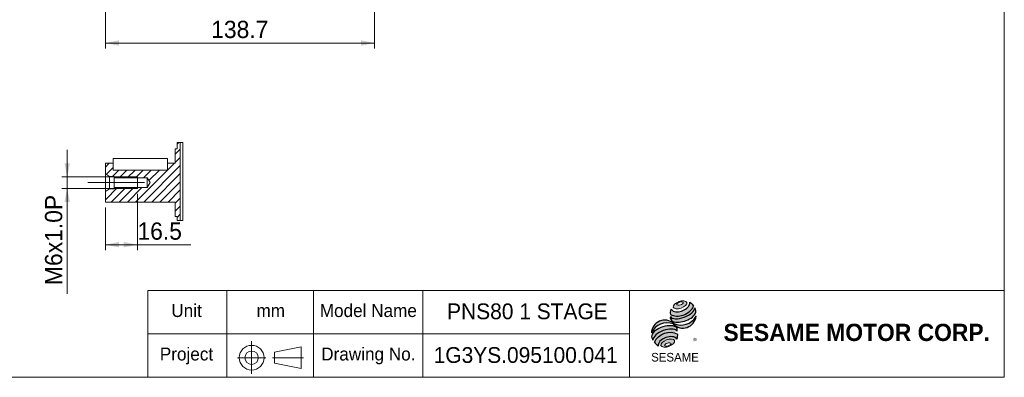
# Model space of a CAD drawing. Header units: millimetres. Extents: x 28 to 804, y 28 to 560.
# Tile 2 of 4: x 296 to 804, y 28 to 212. Entities that reach past the tile are written whole.
import ezdxf

# ---------------------------------------------------------------- set-up
doc = ezdxf.new("R2010")
doc.units = ezdxf.units.MM
doc.header["$LTSCALE"] = 2.8
doc.linetypes.add('CENTERX2', pattern=[20.319999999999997, 12.7, -2.54, 2.54, -2.54])
doc.layers.add('外框線', color=7, linetype='Continuous', lineweight=30)
doc.layers.add('標駐', color=51, linetype='Continuous')
doc.layers.add('註解框', color=7, linetype='Continuous')
doc.styles.add('SLDTEXTSTYLE0', font='ARIAL.TTF', dxfattribs={"width": 0.948})
doc.styles.add('SLDTEXTSTYLE1', font='MINGLIU.TTC')
doc.styles.add('SLDTEXTSTYLE3', font='ARIALBD.TTF', dxfattribs={"width": 0.948})
doc.dimstyles.new('SLDDIMSTYLE1', dxfattribs={"dimtxt": 8.62955078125, "dimasz": 7, "dimexe": 0, "dimexo": 0.0625, "dimgap": 2.1573876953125, "dimtad": 1, "dimdec": 4, "dimrnd": 1e-09, "dimzin": 12, "dimdsep": 46, "dimtxsty": 'SLDTEXTSTYLE0', "dimsah": 1, "dimcen": 0.09, "dimadec": 0, "dimazin": 0, "dimtfac": 1, "dimtdec": 4, "dimtofl": 0, "dimtmove": 0, "dimatfit": 3, "dimfxl": 0, "dimtolj": 1, "dimtzin": 12, "dimarcsym": 0})
doc.dimstyles.new('SLDDIMSTYLE7', dxfattribs={"dimtxt": 8.62955078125, "dimasz": 7, "dimexe": 0, "dimexo": 0.0625, "dimgap": 2.1573876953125, "dimtad": 1, "dimdec": 4, "dimrnd": 1e-09, "dimzin": 12, "dimdsep": 46, "dimtxsty": 'SLDTEXTSTYLE0', "dimsah": 1, "dimcen": 0.09, "dimadec": 0, "dimazin": 0, "dimtfac": 1, "dimtdec": 4, "dimtofl": 0, "dimtmove": 0, "dimatfit": 3, "dimfxl": 0, "dimtolj": 1, "dimtzin": 12, "dimarcsym": 0})

# ---------------------------------------------------------------- blocks, each defined once
blk = doc.blocks.new('圖塊29_1')
at = {"linetype": 'Continuous'}
h = blk.add_hatch(color=1, dxfattribs=at)
edge = h.paths.add_edge_path(flags=0)
edge.add_spline(control_points=[(14.27606128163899, 31.73609818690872), (12.52786339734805, 31.0932387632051), (9.653163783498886, 28.11687362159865), (15.83030166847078, 27.5094824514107), (20.14235108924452, 31.97403016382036), (16.02425916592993, 32.37895761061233), (14.27606128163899, 31.73609818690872)], knot_values=[0, 0, 0, 0, 0.25, 0.5, 0.75, 1, 1, 1, 1], weights=[1, 1, 1, 1, 1, 1, 1], degree=3, periodic=0)
edge = h.paths.add_edge_path(flags=0)
edge.add_spline(control_points=[(14.64048843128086, 31.38407316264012), (15.46372824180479, 31.64175942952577), (17.31865210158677, 31.49120747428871), (15.16159902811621, 29.71926194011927), (12.37921323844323, 29.94508987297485), (13.81724862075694, 31.12638689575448), (14.64048843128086, 31.38407316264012)], knot_values=[0, 0, 0, 0, 0.2500000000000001, 0.5000000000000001, 0.75, 1, 1, 1, 1], weights=[1, 1, 1, 1, 1, 1, 1], degree=3, periodic=0)
h = blk.add_hatch(color=1, dxfattribs=at)
edge = h.paths.add_edge_path(flags=0)
edge.add_spline(control_points=[(10.26279906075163, 27.73953794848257), (9.822189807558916, 26.77497056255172), (9.780371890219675, 25.78848409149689), (9.904224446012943, 25.13712953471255)], knot_values=[0, 0, 0, 0, 0.4884105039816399, 0.4884105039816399, 0.4884105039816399, 0.4884105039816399], weights=[1, 1, 1, 1], degree=3, periodic=0)
edge.add_spline(control_points=[(9.904224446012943, 25.13712953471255), (11.89826045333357, 24.01678471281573), (15.76649393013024, 24.0230860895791), (19.79560088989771, 26.31172490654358), (21.5347615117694, 28.31553334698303), (21.79270978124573, 29.30334098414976)], knot_values=[0, 0, 0, 0, 0.4091170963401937, 0.6548043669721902, 0.8514887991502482, 0.8514887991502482, 0.8514887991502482, 0.8514887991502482], weights=[1, 1, 1, 1, 1, 1], degree=3, periodic=0)
edge.add_spline(control_points=[(21.79270978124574, 29.30334098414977), (21.50191297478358, 29.95274368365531), (20.90069792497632, 30.73466807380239), (19.91825983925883, 31.33562455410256)], knot_values=[0, 0, 0, 0, 0.4590419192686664, 0.4590419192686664, 0.4590419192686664, 0.4590419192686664], weights=[1, 1, 1, 1], degree=3, periodic=0)
edge.add_spline(control_points=[(19.91825983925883, 31.33562455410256), (19.94972824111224, 30.92850467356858), (19.74923563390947, 29.72667340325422), (18.24743016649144, 27.97157558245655), (15.01619953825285, 26.25311494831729), (11.49307139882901, 26.19645150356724), (10.26279906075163, 27.73953794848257)], knot_values=[0, 0, 0, 0, 0.08132341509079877, 0.2279594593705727, 0.4332489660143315, 0.8030080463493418, 0.8030080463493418, 0.8030080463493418, 0.8030080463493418], weights=[1, 1, 1, 1, 1, 1, 1], degree=3, periodic=0)
h = blk.add_hatch(color=1, dxfattribs=at)
edge = h.paths.add_edge_path(flags=0)
edge.add_arc((12.09167216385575, 23.49948178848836), 2.22886676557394, 168.3621772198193, 229.4245234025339)
edge.add_ellipse((16.26683038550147, 25.39614337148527), major_axis=(6.815377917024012, 2.222809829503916), ratio=0.5371428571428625, start_angle=205.6784380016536, end_angle=329.3896542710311)
edge.add_arc((19.78451527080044, 26.75179395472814), 3.231863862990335, 336.1521426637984, 392.8409252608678)
edge.add_ellipse((16.10440372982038, 26.5454282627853), major_axis=(6.311781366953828, 2.360052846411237), ratio=0.4437390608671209, start_angle=185.0255637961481, end_angle=352.21713539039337, ccw=False)
h = blk.add_hatch(color=1, dxfattribs=at)
edge = h.paths.add_edge_path(flags=0)
edge.add_arc((15.41209095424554, 28.53636843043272), 8.943443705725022, 244.9498890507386, 330.52495169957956, ccw=False)
edge.add_arc((7.029990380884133, 15.3109000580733), 6.882229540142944, 48.10924540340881, 177.9500526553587)
edge.add_arc((8.266390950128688, 11.79616111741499), 8.943443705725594, 69.43291289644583, 155.1324078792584, ccw=False)
edge.add_arc((16.36355920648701, 24.94555174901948), 6.882229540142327, 223.9443619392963, 353.2429906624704)
h = blk.add_hatch(color=1, dxfattribs=at)
edge = h.paths.add_edge_path(flags=0)
edge.add_ellipse((7.453400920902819, 13.32119024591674), major_axis=(6.510188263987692, 2.472463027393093), ratio=0.5235294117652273, start_angle=14.095136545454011, end_angle=164.8078450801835, ccw=False)
edge.add_arc((10.97395649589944, 16.91827750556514), 2.505722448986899, 351.5308011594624, 401.4061622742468)
edge.add_ellipse((7.224849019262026, 15.08016040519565), major_axis=(6.901098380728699, 2.024973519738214), ratio=0.534461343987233, start_angle=27.40472928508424, end_angle=171.7282428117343)
edge.add_arc((7.42626722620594, 15.00986510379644), 7.322094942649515, 191.0466409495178, 205.75451162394)
h = blk.add_hatch(color=1, dxfattribs=at)
edge = h.paths.add_edge_path(flags=0)
edge.add_spline(control_points=[(13.64238768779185, 14.99521183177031), (9.542509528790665, 17.28056307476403), (3.601568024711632, 15.1177963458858), (1.753902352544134, 10.82900038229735)], knot_values=[0, 0, 0, 0, 1, 1, 1, 1], weights=[1, 1, 1, 1], degree=3, periodic=0)
edge.add_arc((6.120296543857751, 12.97570026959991), 4.865564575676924, 206.1806388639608, 239.0996167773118)
edge.add_ellipse((8.599055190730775, 10.21088019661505), major_axis=(4.875274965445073, 1.815750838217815), ratio=0.6035256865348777, start_angle=7.596570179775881, end_angle=172.3905265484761, ccw=False)
edge.add_arc((8.928259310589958, 14.3191249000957), 4.762362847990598, 336.231156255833, 368.1615451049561)
h = blk.add_hatch(color=1, dxfattribs=at)
edge = h.paths.add_edge_path(flags=0)
edge.add_spline(control_points=[(7.934489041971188, 11.98175343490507), (9.682686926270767, 12.62461285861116), (13.80077884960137, 12.21968541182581), (9.488729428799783, 7.755137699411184), (3.311591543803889, 8.362528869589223), (6.186291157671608, 11.33889401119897), (7.934489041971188, 11.98175343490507)], knot_values=[0, 0, 0, 0, 0.25, 0.5, 0.7500000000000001, 1, 1, 1, 1], weights=[1, 1, 1, 1, 1, 1, 1], degree=3, periodic=0)
edge = h.paths.add_edge_path(flags=0)
edge.add_spline(control_points=[(8.391604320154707, 10.30018522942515), (7.568364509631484, 10.04249896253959), (6.13529053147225, 8.845351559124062), (8.92511842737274, 8.595748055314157), (11.0747293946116, 10.39146916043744), (9.214844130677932, 10.55787149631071), (8.391604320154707, 10.30018522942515)], knot_values=[0, 0, 0, 0, 0.2500000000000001, 0.5, 0.75, 1, 1, 1, 1], weights=[1, 1, 1, 1, 1, 1, 1], degree=3, periodic=0)
at = {"color": 1, "linetype": 'Continuous', "lineweight": 0}
for points in [[(14.27606128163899, 31.73609818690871), (16.02425916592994, 32.37895761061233), (20.14235108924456, 31.97403016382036), (15.83030166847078, 27.50948245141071), (9.653163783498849, 28.11687362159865), (12.52786339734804, 31.0932387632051), (14.27606128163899, 31.73609818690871)], [(14.64048843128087, 31.38407316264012), (15.4637282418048, 31.64175942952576), (17.31865210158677, 31.49120747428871), (15.1615990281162, 29.71926194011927), (12.37921323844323, 29.94508987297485), (13.81724862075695, 31.12638689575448), (14.64048843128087, 31.38407316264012)], [(7.934489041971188, 11.98175343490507), (9.682686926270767, 12.62461285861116), (13.80077884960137, 12.21968541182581), (9.488729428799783, 7.755137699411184), (3.311591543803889, 8.362528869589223), (6.186291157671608, 11.33889401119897), (7.934489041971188, 11.98175343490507)], [(8.391604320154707, 10.30018522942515), (9.214844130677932, 10.55787149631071), (11.0747293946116, 10.39146916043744), (8.92511842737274, 8.595748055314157), (6.13529053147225, 8.845351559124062), (7.568364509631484, 10.04249896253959), (8.391604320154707, 10.30018522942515)]]:
    blk.add_open_spline(points, degree=3, dxfattribs=at)
at = {"layer": '標駐', "color": 1}
for p, q in [((23.18855530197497, 24.05982507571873), (23.10656904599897, 23.97783881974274)), ((3.564152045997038, 8.84820368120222), (3.614921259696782, 8.898972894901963))]:
    blk.add_line(p, q, dxfattribs=at)
for centre, radius, start, end in [((19.78451527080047, 26.75179395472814), 3.2318638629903, 336.1521426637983, 32.95375475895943), ((7.029990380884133, 15.3109000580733), 6.882229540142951, 48.10924540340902, 177.9500526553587), ((8.266390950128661, 11.79616111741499), 8.943443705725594, 69.43291289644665, 155.1324078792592), ((12.09167216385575, 23.49948178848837), 2.228866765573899, 167.9158934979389, 229.424523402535), ((16.36355920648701, 24.94555174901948), 6.882229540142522, 223.9443619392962, 353.2429906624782), ((15.41209095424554, 28.53636843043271), 8.943443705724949, 244.9498890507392, 330.5249516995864), ((10.97395649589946, 16.91827750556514), 2.505722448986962, 351.5308011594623, 41.40616227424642), ((7.426267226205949, 15.00986510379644), 7.322094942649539, 191.0466409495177, 205.7545116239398), ((6.120296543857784, 12.9757002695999), 4.865564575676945, 206.1806388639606, 239.0996167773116), ((8.928259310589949, 14.3191249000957), 4.762362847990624, 336.2311562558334, 8.16154510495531)]:
    blk.add_arc(centre, radius, start, end, dxfattribs=at)
for centre, major_axis, ratio, start_param, end_param in [((16.10440372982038, 26.5454282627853), (6.311781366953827, 2.360052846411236), 0.4437390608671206, 3.229063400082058, 6.147574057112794), ((16.26683038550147, 25.39614337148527), (6.815377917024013, 2.222809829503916), 0.5371428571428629, 3.589765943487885, 5.748933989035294), ((7.224849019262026, 15.08016040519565), (6.901098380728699, 2.024973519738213), 0.534461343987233, 0.4783027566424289, 2.997223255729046), ((7.453400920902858, 13.32119024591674), (6.510188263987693, 2.472463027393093), 0.5235294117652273, 0.2460065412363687, 2.876439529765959), ((8.599055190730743, 10.21088019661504), (4.875274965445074, 1.815750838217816), 0.6035256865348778, 0.1325851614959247, 3.008782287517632)]:
    blk.add_ellipse(centre, major_axis=major_axis, ratio=ratio, start_param=start_param, end_param=end_param, dxfattribs=at)
for points, knots in [([(10.26279906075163, 27.73953794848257), (11.49307139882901, 26.19645150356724), (15.01619953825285, 26.25311494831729), (18.24743016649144, 27.97157558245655), (19.74923563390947, 29.72667340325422), (19.94972824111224, 30.92850467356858), (19.91825983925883, 31.33562455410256)], [0, 0, 0, 0, 0.3697590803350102, 0.575048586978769, 0.721684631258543, 0.8030080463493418, 0.8030080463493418, 0.8030080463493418, 0.8030080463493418]), ([(9.904224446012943, 25.13712953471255), (11.89826045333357, 24.01678471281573), (15.76649393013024, 24.0230860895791), (19.79560088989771, 26.31172490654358), (21.5347615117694, 28.31553334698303), (21.79270978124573, 29.30334098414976)], [0, 0, 0, 0, 0.4091170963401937, 0.6548043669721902, 0.8514887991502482, 0.8514887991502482, 0.8514887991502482, 0.8514887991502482])]:
    blk.add_open_spline(points, degree=3, knots=knots, dxfattribs=at)
for points in [[(19.91825983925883, 31.33562455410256), (20.90069792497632, 30.73466807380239), (21.50191297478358, 29.95274368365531), (21.79270978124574, 29.30334098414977)], [(10.26279906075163, 27.73953794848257), (9.822189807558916, 26.77497056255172), (9.780371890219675, 25.78848409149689), (9.904224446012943, 25.13712953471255)], [(1.753902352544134, 10.82900038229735), (3.601568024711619, 15.1177963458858), (9.54250952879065, 17.28056307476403), (13.64238768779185, 14.99521183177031)]]:
    blk.add_open_spline(points, degree=3, dxfattribs=at)
at = {"layer": '標駐', "color": 1, "attachment_point": 1}
for s, insert, char_height, style in [('®', (21.55700055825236, 12.81315245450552), 2.963333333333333, 'SLDTEXTSTYLE1'), ('SESAME', (0.03087309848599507, 5.26374002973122), 4.444999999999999, 'SLDTEXTSTYLE0')]:
    blk.add_mtext(s, dxfattribs=dict(at, insert=insert, char_height=char_height, style=style))
blk = doc.blocks.new('*D28')
at = {"color": 7, "linetype": 'Continuous', "lineweight": 0}
for p, q in [((340.3137327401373, 320.7156589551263), (340.3137327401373, 197.5644037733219)), ((479.0137327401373, 281.2156589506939), (479.0137327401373, 197.5644037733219)), ((479.0137327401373, 200.3644037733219), (340.3137327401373, 200.3644037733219))]:
    blk.add_line(p, q, dxfattribs=at)
for points in [[(340.3137327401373, 200.3644037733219), (347.3137327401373, 198.9644037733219), (347.3137327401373, 201.7644037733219)], [(479.0137327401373, 200.3644037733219), (472.0137327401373, 201.7644037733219), (472.0137327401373, 198.9644037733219)]]:
    blk.add_solid(points, dxfattribs=at)
at = {"color": 7, "linetype": 'Continuous', "lineweight": 0, "insert": (394.8507080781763, 211.8242159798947), "char_height": 8.889999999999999, "attachment_point": 1, "style": 'SLDTEXTSTYLE0'}
blk.add_mtext('138.7', dxfattribs=at)
blk = doc.blocks.new('SW_HATCH_0')
at = {"color": 0, "linetype": 'Continuous', "lineweight": 0}
for p, q in [((-0.6734021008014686, 37.04367205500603), (-1.579839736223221, 36.13723628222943)), ((0, 33.52629020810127), (-2.579838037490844, 30.94645030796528)), ((-36.55735775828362, 26.30443684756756), (-38.57984021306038, 24.28195346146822)), ((-3.031063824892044, 26.30443684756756), (-23.03106710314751, 6.304437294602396)), ((0, 29.33550346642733), (-2.579838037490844, 26.75566449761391)), ((-34.57983955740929, 24.09116737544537), (-38.12764212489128, 20.54336247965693)), ((-31.67587146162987, 22.80434779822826), (-34.92578491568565, 19.5544371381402)), ((-27.48508751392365, 22.80434779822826), (-31.48499503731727, 18.80443701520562)), ((-23.29429984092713, 22.80434779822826), (-27.29421108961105, 18.80443701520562)), ((-19.10351216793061, 22.80434779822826), (-23.10342341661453, 18.80443701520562)), ((-14.91272822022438, 22.80434779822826), (-18.91263946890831, 18.80443701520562)), ((0, 25.14471672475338), (-18.84027943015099, 6.304437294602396)), ((-10.72194054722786, 22.80434779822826), (-16.19480177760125, 17.33148761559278)), ((0, 20.95393091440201), (-14.64949175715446, 6.304437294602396)), ((0, 16.76314463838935), (-10.45870780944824, 6.304437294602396)), ((-32.29421004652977, 13.80443712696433), (-38.57984021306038, 7.518809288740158)), ((-38.35544362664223, 11.93399354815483), (-38.57984021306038, 11.70959509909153)), ((-28.10342237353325, 13.80443712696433), (-35.60342267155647, 6.304437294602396)), ((-23.91263842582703, 13.80443712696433), (-31.41263499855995, 6.304437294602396)), ((-19.72185075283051, 13.80443712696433), (-27.22185105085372, 6.304437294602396)), ((0, 12.57235836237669), (-6.267920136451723, 6.304437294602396)), ((0, 8.381572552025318), (-2.579838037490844, 5.8017335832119)), ((0, 4.190785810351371), (-2.579838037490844, 1.610946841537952)), ((0, 0), (-1.579839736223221, -1.579839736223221))]:
    blk.add_line(p, q, dxfattribs=at)
blk = doc.blocks.new('*D41')
at = {"color": 7, "linetype": 'Continuous', "lineweight": 0}
for p, q in [((356.8137327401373, 122.5700755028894), (356.8137327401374, 93.5813671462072)), ((340.3137327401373, 115.5700754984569), (340.3137327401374, 93.58136714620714)), ((356.8137327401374, 96.38136714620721), (340.3137327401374, 96.38136714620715)), ((356.8137327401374, 96.38136714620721), (384.3386685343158, 96.3813671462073))]:
    blk.add_line(p, q, dxfattribs=at)
for points in [[(340.3137327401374, 96.38136714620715), (347.3137327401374, 94.98136714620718), (347.3137327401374, 97.78136714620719)], [(356.8137327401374, 96.38136714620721), (349.8137327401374, 97.78136714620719), (349.8137327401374, 94.98136714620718)]]:
    blk.add_solid(points, dxfattribs=at)
at = {"color": 7, "linetype": 'Continuous', "lineweight": 0, "insert": (356.8460742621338, 107.84117935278), "char_height": 8.889999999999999, "attachment_point": 1, "style": 'SLDTEXTSTYLE0'}
blk.add_mtext('16.5', dxfattribs=at)
blk = doc.blocks.new('*D42')
at = {"color": 7, "linetype": 'Continuous', "lineweight": 0}
for p, q in [((320.6395316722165, 131.3700755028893), (320.6395316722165, 145.3700755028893)), ((354.0137327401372, 131.3700755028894), (317.8395316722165, 131.3700755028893)), ((320.6395316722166, 125.3700755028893), (320.6395316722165, 131.3700755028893)), ((354.0137327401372, 125.3700755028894), (317.8395316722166, 125.3700755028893)), ((320.6395316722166, 125.3700755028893), (320.6395316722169, 71.07145220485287))]:
    blk.add_line(p, q, dxfattribs=at)
for points in [[(320.6395316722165, 131.3700755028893), (322.0395316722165, 138.3700755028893), (319.2395316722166, 138.3700755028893)], [(320.6395316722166, 125.3700755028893), (319.2395316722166, 118.3700755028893), (322.0395316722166, 118.3700755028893)]]:
    blk.add_solid(points, dxfattribs=at)
at = {"color": 7, "linetype": 'Continuous', "lineweight": 0, "char_height": 8.889999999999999, "attachment_point": 1, "rotation": 90.0000000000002, "style": 'SLDTEXTSTYLE0'}
for s, insert in [('x1.0P', (309.1797194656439, 91.97025703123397)), ('6', (309.1797194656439, 85.39180197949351)), ('M', (309.179719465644, 75.51645220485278))]:
    blk.add_mtext(s, dxfattribs=dict(at, insert=insert))

msp = doc.modelspace()

# ---------------------------------------------------------------- linework, layer by layer
at = {"color": 7, "linetype": 'Continuous', "lineweight": 0}
for p, q in [((803.5999999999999, 560), (803.5999999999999, 28.00000000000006)), ((344.8137325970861, 131.3700755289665), (356.8137345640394, 131.3700755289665)), ((356.8137345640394, 125.3700754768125), (356.8137345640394, 131.3700755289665)), ((344.8137325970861, 125.3700754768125), (356.8137345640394, 125.3700754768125)), ((447.5803715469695, 28.13407723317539), (447.5803715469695, 72.80000000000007)), ((803.5999999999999, 72.80000000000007), (447.5803715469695, 72.80000000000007)), ((504, 28.00000000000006), (504, 72.80000000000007)), ((610.3999999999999, 28.00000000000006), (610.3999999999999, 72.80000000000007)), ((610.3999999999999, 50.40000000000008), (447.5803715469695, 50.40000000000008)), ((28.00000000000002, 28.00000000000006), (803.5999999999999, 28.00000000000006))]:
    msp.add_line(p, q, dxfattribs=at)
at = {"color": 7, "linetype": 'Continuous', "lineweight": 15}
for p, q in [((377.3137314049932, 145.8700755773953), (377.3137314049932, 149.1093104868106)), ((378.8935674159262, 108.8879639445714), (378.8935674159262, 149.1093104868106)), ((376.3137293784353, 138.3700752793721), (376.3137293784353, 145.8700755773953)), ((376.3137293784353, 145.8700755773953), (377.3137314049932, 145.8700755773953)), ((340.3137383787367, 138.3700752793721), (344.3137315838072, 138.3700752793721)), ((340.3137383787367, 132.8700753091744), (340.3137383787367, 138.3700752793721)), ((344.3137315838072, 140.870075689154), (344.3137315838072, 134.870075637)), ((344.3137315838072, 138.3700752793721), (344.3137315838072, 134.870075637)), ((347.3137376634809, 140.8701650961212), (369.313730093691, 140.8701650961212)), ((369.313730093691, 140.8699862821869), (347.3137376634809, 140.8699862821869)), ((372.3137287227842, 134.870075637), (372.3137287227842, 140.870075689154)), ((372.3137287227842, 138.3700752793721), (376.3137293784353, 138.3700752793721)), ((342.4788025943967, 131.6200755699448), (340.3137383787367, 132.8700753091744)), ((340.3137383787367, 132.8700753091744), (340.3137383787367, 123.8700756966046)), ((369.313730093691, 134.8699862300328), (347.3137376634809, 134.8699862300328)), ((344.8137251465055, 131.6200755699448), (342.4788025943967, 131.6200755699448)), ((342.4788025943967, 131.6200755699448), (342.4788025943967, 125.1200754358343)), ((344.8137251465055, 130.8700754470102), (344.8137251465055, 131.6200755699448)), ((344.8137251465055, 130.8700754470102), (361.8137297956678, 130.8700754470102)), ((344.8137251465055, 130.8700754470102), (344.8137251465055, 125.8700755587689)), ((361.8137297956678, 130.8700754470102), (363.3158860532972, 128.3700755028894)), ((361.8137297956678, 130.8700754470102), (361.8137297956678, 125.8700755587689)), ((363.3158860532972, 128.3700755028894), (361.8137297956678, 125.8700755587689)), ((340.3137383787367, 123.8700756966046), (342.4788025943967, 125.1200754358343)), ((340.3137383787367, 118.370075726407), (340.3137383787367, 123.8700756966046)), ((342.4788025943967, 125.1200754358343), (344.8137251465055, 125.1200754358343)), ((344.8137251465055, 125.1200754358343), (344.8137251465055, 125.8700755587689)), ((361.8137297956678, 125.8700755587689), (344.8137251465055, 125.8700755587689)), ((376.3137293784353, 118.370075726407), (340.3137383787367, 118.370075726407)), ((376.3137293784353, 110.8700754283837), (376.3137293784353, 118.370075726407)), ((377.3137314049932, 110.8700754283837), (376.3137293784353, 110.8700754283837)), ((377.3137314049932, 108.8879639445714), (377.3137314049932, 110.8700754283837))]:
    msp.add_line(p, q, dxfattribs=at)
at = {"color": 7, "linetype": 'Continuous', "lineweight": 0, "flags": 128}
msp.add_lwpolyline([(377.3137314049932, 108.8879639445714), (378.8935674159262, 108.8879639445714), (380.3137337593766, 108.8879639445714), (380.3137337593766, 110.3320950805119), (380.3137337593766, 113.0656888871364), (380.3137337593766, 113.8678286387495), (380.3137337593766, 114.2340917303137), (380.3137337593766, 114.8120192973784), (380.3137337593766, 115.5744008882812), (380.3137337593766, 116.4853405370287), (380.3137337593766, 117.5019489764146), (380.3137337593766, 118.5763608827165), (380.3137337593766, 119.6579896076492), (380.3137337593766, 120.69590950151), (380.3137337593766, 121.6412517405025), (380.3137337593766, 122.4495060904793), (380.3137337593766, 122.7759663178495), (380.3137337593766, 125.7296190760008), (380.3137337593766, 128.6952756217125), (380.3137337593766, 131.6594537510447), (380.3137337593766, 134.6086780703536), (380.3137337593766, 137.5295417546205), (380.3137337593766, 140.4087646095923), (380.3137337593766, 143.2332592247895), (380.3137337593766, 145.9901845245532), (380.3137337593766, 148.6670086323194), (380.3137337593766, 149.1093104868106), (378.8935674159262, 149.1093104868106), (378.220169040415, 149.1093104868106), (377.3137314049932, 149.1093104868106)], dxfattribs=at)
at = {"color": 7, "linetype": 'Continuous', "lineweight": 15, "flags": 128}
for points in [[(347.3137376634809, 140.8699862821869), (346.5372679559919, 140.8699890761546), (345.8137271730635, 140.8699983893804), (345.1924083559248, 140.870012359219), (344.7156606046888, 140.8700309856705), (344.415953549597, 140.8700524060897), (344.3137315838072, 140.870075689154), (344.415953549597, 140.8700989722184), (344.7156606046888, 140.8701203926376), (345.1924083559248, 140.8701390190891), (345.8137271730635, 140.8701529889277), (346.5372679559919, 140.8701613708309), (347.3137376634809, 140.8701650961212)], [(369.313730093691, 140.8701650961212), (370.0901923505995, 140.8701613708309), (370.8137331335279, 140.8701529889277), (371.4350519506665, 140.8701390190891), (371.9118071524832, 140.8701203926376), (372.2115067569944, 140.8700989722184), (372.3137287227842, 140.870075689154), (372.2115067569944, 140.8700524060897), (371.9118071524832, 140.8700309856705), (371.4350519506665, 140.870012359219), (370.8137331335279, 140.8699983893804), (370.0901923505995, 140.8699890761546), (369.313730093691, 140.8699862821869)], [(347.3137376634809, 134.8699862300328), (346.5372679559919, 134.8699890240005), (345.8137271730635, 134.8699983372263), (345.1924083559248, 134.8700123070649), (344.7156606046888, 134.8700309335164), (344.415953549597, 134.8700523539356), (344.3137315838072, 134.870075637)], [(372.3137287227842, 134.870075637), (372.2115067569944, 134.8700523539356), (371.9118071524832, 134.8700309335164), (371.4350519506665, 134.8700123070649), (370.8137331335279, 134.8699983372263), (370.0901923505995, 134.8699890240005), (369.313730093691, 134.8699862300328)]]:
    msp.add_lwpolyline(points, dxfattribs=at)
at = {"layer": '外框線', "color": 7, "lineweight": 0}
for p, q in [((362.2126223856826, 72.80000000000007), (362.2126223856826, 28.00000000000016)), ((448.0704062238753, 72.80000000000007), (362.2126223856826, 72.80000000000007)), ((402.8551087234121, 72.80000000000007), (402.8551087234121, 28.00000000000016)), ((448.0704062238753, 50.40000000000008), (362.2126223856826, 50.40000000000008)), ((427.5204316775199, 40.92746418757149), (441.1790968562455, 43.7274641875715)), ((427.5204316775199, 40.92746418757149), (427.5204316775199, 35.32746418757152)), ((441.1790968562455, 43.7274641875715), (441.1790968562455, 32.52746418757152)), ((427.5204316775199, 35.32746418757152), (441.1790968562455, 32.52746418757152))]:
    msp.add_line(p, q, dxfattribs=at)
at = {"layer": '外框線', "color": 7, "linetype": 'CENTERX2', "lineweight": 0}
for p, q in [((415.6966305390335, 46.68910837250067), (415.6966305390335, 29.84979743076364)), ((408.3455881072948, 38.11725227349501), (423.0880676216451, 38.11725227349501)), ((426.5206681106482, 38.11725227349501), (442.3924787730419, 38.11725227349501))]:
    msp.add_line(p, q, dxfattribs=at)
at = {"layer": '外框線', "color": 7, "lineweight": 0}
for radius in [6.365473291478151, 3.430891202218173]:
    msp.add_circle((415.6966305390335, 38.11725227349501), radius, dxfattribs=at)
at = {"layer": '註解框', "linetype": 'CENTERX2', "lineweight": 0, "ltscale": 2.8}
msp.add_line((331.2214223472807, 128.3700755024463), (360.4099025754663, 128.3700755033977), dxfattribs=at)

# ---------------------------------------------------------------- block references
at = {"color": 7, "linetype": 'Continuous', "lineweight": 0}
msp.add_blockref('SW_HATCH_0', (378.8935711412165, 112.0656384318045), dxfattribs=at)
at = {"color": 7, "linetype": 'Continuous'}
msp.add_blockref('圖塊29_1', (621.5823489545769, 35.32746418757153), dxfattribs=at)

# ---------------------------------------------------------------- texts
at = {"color": 7, "linetype": 'Continuous', "lineweight": 0, "attachment_point": 1}
for s, insert, char_height, style in [('Unit', (374.2977778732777, 65.74800010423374), 6.6675, 'SLDTEXTSTYLE0'), ('Model Name', (450.8116653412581, 65.74800010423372), 6.6675, 'SLDTEXTSTYLE0'), ('PNS80 1 STAGE', (516.4309032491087, 66.09589210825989), 8.149166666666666, 'SLDTEXTSTYLE0'), ('mm', (418.1916664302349, 65.74800010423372), 6.6675, 'SLDTEXTSTYLE0'), ('SESAME MOTOR CORP.', (658.8555498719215, 55.60647901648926), 8.889999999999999, 'SLDTEXTSTYLE3'), ('Project', (368.371111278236, 43.35183370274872), 6.6675, 'SLDTEXTSTYLE0'), ('Drawing No.', (451.5525007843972, 43.35183370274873), 6.6675, 'SLDTEXTSTYLE0')]:
    msp.add_mtext(s, dxfattribs=dict(at, insert=insert, char_height=char_height, style=style))
at = {"layer": '註解框', "color": 7, "insert": (509.5075804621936, 43.57544208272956), "char_height": 8.149166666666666, "attachment_point": 1, "style": 'SLDTEXTSTYLE0'}
msp.add_mtext('1G3YS.095100.041', dxfattribs=at)

# ---------------------------------------------------------------- dimensions: what is measured, and where the dimension line sits
at = {"color": 7, "linetype": 'Continuous', "lineweight": 0}
dim = msp.add_linear_dim(base=(340.3137327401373, 200.3644037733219), p1=(479.0137327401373, 284.0156589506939), p2=(340.3137327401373, 323.5156589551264), dimstyle='SLDDIMSTYLE1', dxfattribs=at)
dim.commit()
dim.dimension.update_dxf_attribs({"geometry": '*D28', "text_midpoint": (409.6637327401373, 200.3644037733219), "dimtype": 160})
dim = msp.add_linear_dim(base=(320.6395316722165, 131.3700755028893), p1=(356.8137327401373, 125.3700755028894), p2=(356.8137327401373, 131.3700755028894), angle=90.0000000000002, text='M<>x1.0P', dimstyle='SLDDIMSTYLE7', dxfattribs=at)
dim.commit()
dim.dimension.update_dxf_attribs({"geometry": '*D42', "text_midpoint": (320.6395316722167, 98.88606875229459), "dimtype": 160})
dim = msp.add_linear_dim(base=(340.3137327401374, 96.38136714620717), p1=(356.8137327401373, 125.3700755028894), p2=(340.3137327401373, 118.3700754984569), angle=1.973871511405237e-13, dimstyle='SLDDIMSTYLE1', dxfattribs=at)
dim.commit()
dim.dimension.update_dxf_attribs({"geometry": '*D41', "text_midpoint": (368.3698713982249, 96.38136714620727), "dimtype": 160})

doc.saveas('drawing.dxf')
